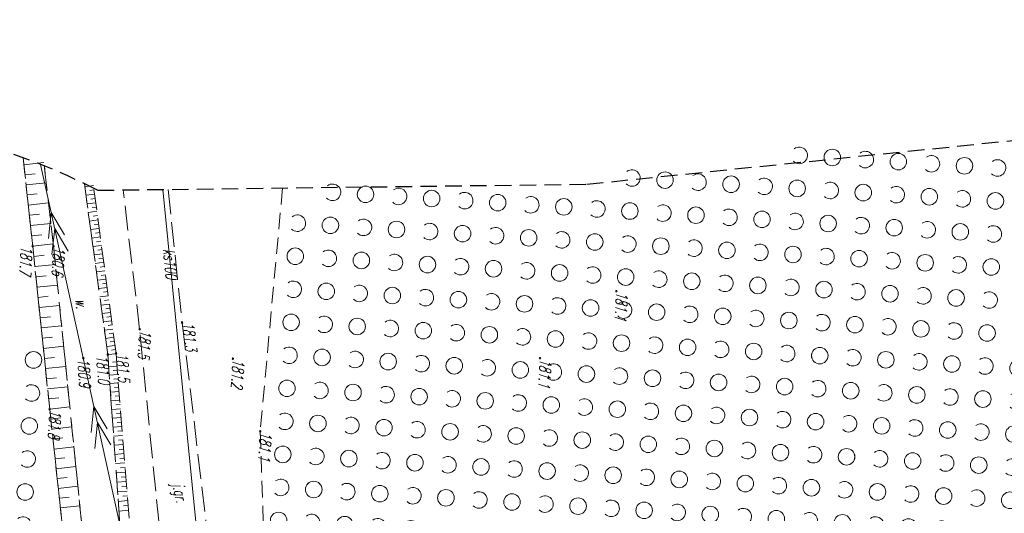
# Model space of a CAD drawing. Header units: metres. Extents: x 6615186 to 7435136, y 5685106 to 5698228.
# Tile 4 of 15: x 7414052 to 7414112, y 5685711 to 5685741. Entities that reach past the tile are written whole.
import ezdxf
from ezdxf.enums import TextEntityAlignment as Align

# ---------------------------------------------------------------- set-up
doc = ezdxf.new("R2010")
doc.units = ezdxf.units.M
for name, pattern in [('1_1', [0]), ('1_OTKJ', [2, 1.5, -0.5]), ('1_OTRK', [1.75, 1.25, -0.5]), ('1_OTRKG', [1.75, 1.25, -0.5]), ('1_OTWM', [1, 0.5, -0.5]), ('1_OTZK', [1.5, 1, -0.5]), ('2', [1.5, 1, -0.5]), ('2_SUEP_A', [0]), ('2_SUKP', [0]), ('3_SUEP_A', [0]), ('3_SUKP', [0]), ('4', [2.5, 1.5, -1])]:
    doc.linetypes.add(name, pattern=pattern)
for name, color, linetype, lineweight in [('D.O. kresk jezdnia', 254, 'Continuous', 18), ('OTK_E_T_0', 7, 'Continuous', 0), ('OTK_L_0', 7, '1_OTKJ', 18), ('OTR_L_1', 7, '1_OTRK', 18), ('OTR_T_1', 7, 'Continuous', 18), ('OTW_E_T_2', 7, 'Continuous', 0), ('OTW_L_3', 7, 'Continuous', 18), ('OTZ_L_1', 7, '1_OTZK', 18), ('SUEP_L_0', 1, '3_SUEP_A', 18)]:
    doc.layers.add(name, color=color, linetype=linetype, lineweight=lineweight)
doc.layers.add('SUKP_E_T_0', color=7, linetype='Continuous', lineweight=0, true_color=0x803300)
doc.layers.add('SUKP_L_0', color=7, linetype='3_SUKP', lineweight=18, true_color=0x803300)
doc.layers.add('ZAKRES_L_0', color=150, linetype='4')
doc.styles.add('GeodText', font='romans.shx', dxfattribs={"width": 0.7, "oblique": 14.323945})

# ---------------------------------------------------------------- blocks, each defined once
blk = doc.blocks.new('1_OTZK')
at = {"color": 0, "linetype": 'Continuous'}
for centre in [(-1, 1), (1, -1)]:
    blk.add_circle(centre, 0.5, dxfattribs=at)
for centre, start, end in [((1, 1), 318.59038, 221.40962), ((-1, -1), 318.70311, 221.29689)]:
    blk.add_arc(centre, 0.5, start, end, dxfattribs=at)
blk = doc.blocks.new('1_OTRN')
at = {"color": 0, "linetype": 'Continuous'}
blk.add_circle((0, 0), 0.045, dxfattribs=at)
blk = doc.blocks.new('300m ujazd')
at = {"layer": 'OTK_L_0', "linetype": '1_OTKJ'}
for p, q in [((7414059.44, 5685422.617), (7414058.447, 5685431.031)), ((7414061.163, 5685431.064), (7414062.01, 5685423.006)), ((7414061.607, 5685400.888), (7414059.44, 5685422.617)), ((7414062.01, 5685423.006), (7414064.877, 5685399.208))]:
    blk.add_line(p, q, dxfattribs=at)
at = {"layer": 'OTR_L_1', "linetype": '1_OTRKG'}
for p, q in [((7414052.409, 5685432.973), (7414052.985, 5685427.624)), ((7414058.015, 5685421.154), (7414056.672, 5685431.13)), ((7414052.985, 5685427.624), (7414054.009, 5685417.778)), ((7414059.944, 5685397.245), (7414058.015, 5685421.154)), ((7414054.009, 5685417.778), (7414056.237, 5685397.249))]:
    blk.add_line(p, q, dxfattribs=at)
at = {"layer": 'OTR_L_1', "linetype": '1_1'}
for p, q in [((7414052.455, 5685432.554), (7414053.665, 5685432.684)), ((7414052.52, 5685431.947), (7414053.127, 5685432.012)), ((7414052.585, 5685431.337), (7414053.804, 5685431.469)), ((7414056.649, 5685431.296), (7414056.129, 5685431.226)), ((7414056.685, 5685431.035), (7414056.425, 5685431)), ((7414052.651, 5685430.726), (7414053.262, 5685430.792)), ((7414052.717, 5685430.113), (7414053.944, 5685430.245)), ((7414056.72, 5685430.776), (7414056.2, 5685430.706)), ((7414056.789, 5685430.257), (7414056.272, 5685430.187)), ((7414056.754, 5685430.516), (7414056.495, 5685430.481)), ((7414056.859, 5685429.739), (7414056.343, 5685429.67)), ((7414056.824, 5685429.998), (7414056.566, 5685429.963)), ((7414052.783, 5685429.498), (7414053.399, 5685429.564)), ((7414056.929, 5685429.223), (7414056.413, 5685429.153)), ((7414056.894, 5685429.481), (7414056.636, 5685429.446)), ((7414052.85, 5685428.88), (7414054.085, 5685429.013)), ((7414056.998, 5685428.708), (7414056.484, 5685428.639)), ((7414056.963, 5685428.965), (7414056.706, 5685428.931)), ((7414052.917, 5685428.261), (7414053.536, 5685428.327)), ((7414057.067, 5685428.194), (7414056.554, 5685428.125)), ((7414057.033, 5685428.451), (7414056.776, 5685428.416)), ((7414057.102, 5685427.938), (7414056.846, 5685427.903)), ((7414052.983, 5685427.639), (7414054.226, 5685427.773)), ((7414057.136, 5685427.682), (7414056.625, 5685427.613)), ((7414057.171, 5685427.426), (7414056.915, 5685427.391)), ((7414053.048, 5685427.017), (7414053.67, 5685427.082)), ((7414057.205, 5685427.17), (7414056.695, 5685427.102)), ((7414057.239, 5685426.915), (7414056.985, 5685426.881)), ((7414053.113, 5685426.396), (7414054.355, 5685426.525)), ((7414057.274, 5685426.66), (7414056.765, 5685426.592)), ((7414057.342, 5685426.151), (7414056.834, 5685426.083)), ((7414057.308, 5685426.406), (7414057.054, 5685426.371)), ((7414053.177, 5685425.776), (7414053.797, 5685425.841)), ((7414057.411, 5685425.644), (7414056.904, 5685425.576)), ((7414057.377, 5685425.898), (7414057.123, 5685425.863)), ((7414053.242, 5685425.157), (7414054.48, 5685425.286)), ((7414057.479, 5685425.138), (7414056.974, 5685425.07)), ((7414057.445, 5685425.391), (7414057.192, 5685425.357)), ((7414053.306, 5685424.538), (7414053.924, 5685424.603)), ((7414057.547, 5685424.633), (7414057.043, 5685424.565)), ((7414057.513, 5685424.885), (7414057.261, 5685424.851)), ((7414057.581, 5685424.381), (7414057.329, 5685424.347)), ((7414053.37, 5685423.921), (7414054.605, 5685424.049)), ((7414057.615, 5685424.129), (7414057.112, 5685424.061)), ((7414057.649, 5685423.877), (7414057.397, 5685423.843)), ((7414053.434, 5685423.304), (7414054.051, 5685423.368)), ((7414057.682, 5685423.626), (7414057.181, 5685423.559)), ((7414057.75, 5685423.125), (7414057.25, 5685423.057)), ((7414057.716, 5685423.375), (7414057.466, 5685423.342)), ((7414053.498, 5685422.688), (7414054.73, 5685422.816)), ((7414057.817, 5685422.625), (7414057.318, 5685422.557)), ((7414057.784, 5685422.875), (7414057.534, 5685422.841)), ((7414053.562, 5685422.072), (7414054.177, 5685422.136)), ((7414057.885, 5685422.126), (7414057.387, 5685422.059)), ((7414057.851, 5685422.375), (7414057.602, 5685422.341)), ((7414053.626, 5685421.458), (7414054.855, 5685421.586)), ((7414057.952, 5685421.628), (7414057.455, 5685421.561)), ((7414057.918, 5685421.877), (7414057.669, 5685421.843)), ((7414057.985, 5685421.38), (7414057.737, 5685421.346)), ((7414053.69, 5685420.845), (7414054.304, 5685420.908)), ((7414058.017, 5685421.131), (7414057.519, 5685421.091)), ((7414053.754, 5685420.232), (7414054.979, 5685420.359)), ((7414058.078, 5685420.382), (7414057.573, 5685420.341)), ((7414058.057, 5685420.633), (7414057.806, 5685420.613)), ((7414053.817, 5685419.62), (7414054.429, 5685419.683)), ((7414058.119, 5685419.876), (7414057.609, 5685419.835)), ((7414058.098, 5685420.129), (7414057.844, 5685420.109)), ((7414058.139, 5685419.621), (7414057.883, 5685419.6)), ((7414053.881, 5685419.009), (7414055.103, 5685419.136)), ((7414058.16, 5685419.365), (7414057.645, 5685419.323)), ((7414058.18, 5685419.108), (7414057.922, 5685419.087)), ((7414053.944, 5685418.398), (7414054.555, 5685418.462)), ((7414058.201, 5685418.849), (7414057.682, 5685418.807)), ((7414058.222, 5685418.589), (7414057.961, 5685418.568)), ((7414054.008, 5685417.789), (7414055.227, 5685417.916)), ((7414058.243, 5685418.328), (7414057.719, 5685418.286)), ((7414058.286, 5685417.802), (7414057.756, 5685417.76)), ((7414058.265, 5685418.066), (7414058.001, 5685418.045)), ((7414054.074, 5685417.182), (7414054.681, 5685417.248)), ((7414058.329, 5685417.272), (7414057.794, 5685417.228)), ((7414058.307, 5685417.538), (7414058.041, 5685417.516)), ((7414054.139, 5685416.577), (7414055.349, 5685416.708)), ((7414058.372, 5685416.735), (7414057.832, 5685416.692)), ((7414058.35, 5685417.004), (7414058.081, 5685416.982)), ((7414054.205, 5685415.974), (7414054.807, 5685416.04)), ((7414058.415, 5685416.194), (7414057.87, 5685416.15)), ((7414058.394, 5685416.466), (7414058.122, 5685416.444)), ((7414054.27, 5685415.374), (7414055.471, 5685415.504)), ((7414058.46, 5685415.648), (7414057.909, 5685415.603)), ((7414058.437, 5685415.922), (7414058.164, 5685415.9)), ((7414058.482, 5685415.373), (7414058.205, 5685415.35)), ((7414054.335, 5685414.776), (7414054.933, 5685414.84)), ((7414058.504, 5685415.096), (7414057.948, 5685415.051)), ((7414058.526, 5685414.818), (7414058.247, 5685414.796)), ((7414054.399, 5685414.179), (7414055.592, 5685414.309)), ((7414058.549, 5685414.539), (7414057.988, 5685414.494)), ((7414058.572, 5685414.258), (7414058.29, 5685414.236)), ((7414054.464, 5685413.585), (7414055.058, 5685413.65)), ((7414058.594, 5685413.977), (7414058.028, 5685413.931)), ((7414058.617, 5685413.693), (7414058.333, 5685413.67)), ((7414054.528, 5685412.993), (7414055.712, 5685413.122)), ((7414058.64, 5685413.409), (7414058.068, 5685413.363)), ((7414058.663, 5685413.123), (7414058.376, 5685413.1)), ((7414054.592, 5685412.403), (7414055.182, 5685412.467)), ((7414058.686, 5685412.835), (7414058.109, 5685412.789)), ((7414058.71, 5685412.547), (7414058.42, 5685412.523)), ((7414054.656, 5685411.815), (7414055.831, 5685411.943)), ((7414058.733, 5685412.257), (7414058.15, 5685412.209)), ((7414058.757, 5685411.965), (7414058.464, 5685411.941)), ((7414058.78, 5685411.672), (7414058.192, 5685411.625))]:
    blk.add_line(p, q, dxfattribs=at)
at = {"layer": 'OTR_L_1', "linetype": '1_OTRK'}
for p, q in [((7414054.243, 5685427.63), (7414053.688, 5685432.484)), ((7414056.103, 5685431.412), (7414057.52, 5685421.085)), ((7414057.356, 5685396.887), (7414054.243, 5685427.63)), ((7414057.52, 5685421.085), (7414059.239, 5685396.869))]:
    blk.add_line(p, q, dxfattribs=at)
at = {"layer": 'OTW_L_3', "linetype": '1_OTWM'}
for p, q in [((7414053.688, 5685432.484), (7414054.243, 5685427.63)), ((7414056.103, 5685431.412), (7414057.52, 5685421.085)), ((7414057.356, 5685396.887), (7414054.243, 5685427.63)), ((7414057.52, 5685421.085), (7414059.239, 5685396.869))]:
    blk.add_line(p, q, dxfattribs=at)
at = {"layer": 'OTZ_L_1', "linetype": '1_OTZK'}
for p, q in [((7414052.409, 5685432.973), (7414052.985, 5685427.624)), ((7414068.08, 5685431.15), (7414066.726, 5685416.446)), ((7414052.985, 5685427.624), (7414054.009, 5685417.778)), ((7414054.009, 5685417.778), (7414056.237, 5685397.249)), ((7414066.726, 5685416.446), (7414067.292, 5685399.838))]:
    blk.add_line(p, q, dxfattribs=at)
at = {"layer": 'SUEP_L_0', "linetype": '2_SUEP_A'}
for p, q in [((7414054.095, 5685429.67), (7414053.454, 5685432.577)), ((7414053.93, 5685428.097), (7414054.095, 5685429.67)), ((7414056.678, 5685417.951), (7414054.095, 5685429.67)), ((7414054.095, 5685429.67), (7414054.906, 5685428.313)), ((7414054.145, 5685427.121), (7414054.31, 5685428.693)), ((7414054.31, 5685428.693), (7414055.121, 5685427.336)), ((7414056.512, 5685416.379), (7414056.678, 5685417.951)), ((7414059.261, 5685406.232), (7414056.678, 5685417.951)), ((7414056.678, 5685417.951), (7414057.489, 5685416.594)), ((7414056.728, 5685415.402), (7414056.893, 5685416.975)), ((7414056.893, 5685416.975), (7414057.704, 5685415.617))]:
    blk.add_line(p, q, dxfattribs=at)
at = {"layer": 'SUKP_L_0', "linetype": '2_SUKP'}
blk.add_line((7414060.846, 5685431.06), (7414063.432, 5685405.051), dxfattribs=at)
at = {"layer": 'ZAKRES_L_0', "color": 6, "linetype": '2', "lineweight": 30}
for p, q in [((7414086.455, 5685431.378), (7414345.415, 5685457.98)), ((7414056.905, 5685431.012), (7414086.455, 5685431.378))]:
    blk.add_line(p, q, dxfattribs=at)
blk.add_arc((7414039.305, 5685396.801), 38.472, 62.77638, 156.67312, dxfattribs=at)
at = {"layer": 'OTR_T_1', "rotation": 266.3900317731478}
for p in [(7414052.985, 5685427.624), (7414054.243, 5685427.63), (7414088.249, 5685424.914), (7414059.44, 5685422.617), (7414062.01, 5685423.006), (7414056.043, 5685420.858), (7414057.52, 5685421.085), (7414058.015, 5685421.154), (7414065.075, 5685420.833), (7414083.632, 5685420.865), (7414054.009, 5685417.778), (7414066.726, 5685416.446)]:
    blk.add_blockref('1_OTRN', p, dxfattribs=at)
at = {"layer": 'OTZ_L_1', "rotation": 266.3900317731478}
for p in [(7414100.226, 5685432.058), (7414104.218, 5685431.806), (7414108.21, 5685431.554), (7414112.202, 5685431.302), (7414090.12, 5685430.691), (7414094.112, 5685430.44), (7414098.104, 5685430.188), (7414102.096, 5685429.936), (7414072.029, 5685429.829), (7414076.022, 5685429.577), (7414080.014, 5685429.325), (7414106.088, 5685429.684), (7414110.08, 5685429.432), (7414084.006, 5685429.073), (7414087.998, 5685428.821), (7414091.99, 5685428.57), (7414095.982, 5685428.318), (7414099.974, 5685428.066), (7414069.907, 5685427.959), (7414073.9, 5685427.707), (7414103.966, 5685427.814), (7414107.958, 5685427.562), (7414077.892, 5685427.455), (7414081.884, 5685427.203), (7414085.876, 5685426.951), (7414111.95, 5685427.31), (7414089.868, 5685426.699), (7414093.86, 5685426.448), (7414071.778, 5685425.837), (7414097.852, 5685426.196), (7414101.844, 5685425.944), (7414105.836, 5685425.692), (7414075.77, 5685425.585), (7414079.762, 5685425.333), (7414109.828, 5685425.44), (7414083.754, 5685425.081), (7414087.746, 5685424.829), (7414091.738, 5685424.577), (7414069.656, 5685423.967), (7414095.73, 5685424.326), (7414099.722, 5685424.074), (7414073.648, 5685423.715), (7414077.64, 5685423.463), (7414103.714, 5685423.822), (7414107.706, 5685423.57), (7414111.698, 5685423.318), (7414081.632, 5685423.211), (7414085.624, 5685422.959), (7414089.616, 5685422.707), (7414093.608, 5685422.455), (7414097.6, 5685422.204), (7414071.526, 5685421.845), (7414075.518, 5685421.593), (7414101.592, 5685421.952), (7414105.584, 5685421.7), (7414079.51, 5685421.341), (7414083.502, 5685421.089), (7414109.576, 5685421.448), (7414087.494, 5685420.837), (7414091.486, 5685420.585), (7414095.478, 5685420.334), (7414051.97, 5685419.822), (7414069.404, 5685419.975), (7414099.47, 5685420.082), (7414103.462, 5685419.83), (7414073.396, 5685419.723), (7414077.388, 5685419.471), (7414081.38, 5685419.219), (7414107.454, 5685419.578), (7414111.446, 5685419.326), (7414085.372, 5685418.967), (7414089.364, 5685418.715), (7414093.356, 5685418.463), (7414097.348, 5685418.212), (7414101.34, 5685417.96), (7414071.274, 5685417.853), (7414075.266, 5685417.601), (7414105.332, 5685417.708), (7414109.324, 5685417.456), (7414079.258, 5685417.349), (7414083.25, 5685417.097), (7414087.242, 5685416.845), (7414091.234, 5685416.593), (7414095.226, 5685416.341), (7414051.718, 5685415.83), (7414069.152, 5685415.983), (7414073.144, 5685415.731), (7414099.218, 5685416.09), (7414103.21, 5685415.838), (7414107.202, 5685415.586), (7414077.136, 5685415.479), (7414081.128, 5685415.227), (7414085.12, 5685414.975), (7414111.195, 5685415.334), (7414089.112, 5685414.723), (7414093.104, 5685414.471), (7414071.022, 5685413.861), (7414097.096, 5685414.22), (7414101.088, 5685413.968), (7414075.014, 5685413.609), (7414079.006, 5685413.357), (7414105.08, 5685413.716), (7414109.073, 5685413.464), (7414113.065, 5685413.212), (7414082.998, 5685413.105), (7414086.99, 5685412.853), (7414090.982, 5685412.601), (7414094.974, 5685412.349), (7414098.966, 5685412.098), (7414051.466, 5685411.838), (7414068.9, 5685411.99), (7414072.892, 5685411.739), (7414076.884, 5685411.487), (7414102.959, 5685411.846), (7414106.951, 5685411.594), (7414080.876, 5685411.235), (7414084.868, 5685410.983), (7414110.943, 5685411.342), (7414088.86, 5685410.731), (7414092.852, 5685410.479), (7414096.845, 5685410.227), (7414100.837, 5685409.976)]:
    blk.add_blockref('1_OTZK', p, dxfattribs=at)
at = {"layer": 'OTK_E_T_0', "lineweight": 9, "style": 'GeodText', "oblique": 14.32394, "width": 0.65}
blk.add_text('j.gr.', height=0.7, rotation=282.20923, dxfattribs=at).set_placement((7414061.781, 5685412.721), align=Align.MIDDLE)
at = {"layer": 'OTR_T_1', "lineweight": 9, "style": 'GeodText', "oblique": 14.32394, "width": 0.65}
for s, rotation, p in [('181.7', 266.39003, (7414052.985, 5685427.624)), ('181.0', 274.05953, (7414057.52, 5685421.085))]:
    blk.add_text(s, height=0.7, rotation=rotation, dxfattribs=at).set_placement(p, align=Align.TOP_LEFT)
for s, rotation, p in [('180.6', 266.39003, (7414054.243, 5685427.63)), ('181.1', 266.39003, (7414088.249, 5685424.914)), ('181.5', 266.39003, (7414059.44, 5685422.617)), ('181.3', 276.87018, (7414062.01, 5685423.006)), ('181.5', 274.61133, (7414058.015, 5685421.154)), ('181.2', 266.39003, (7414065.075, 5685420.833)), ('181.1', 266.39003, (7414083.632, 5685420.865)), ('181.8', 266.39003, (7414054.009, 5685417.778)), ('181.1', 266.39003, (7414066.726, 5685416.446))]:
    blk.add_text(s, height=0.7, rotation=rotation, dxfattribs=at).set_placement(p)
blk.add_text('180.9', height=0.7, rotation=273.56828, dxfattribs=at).set_placement((7414056.043, 5685420.858), align=Align.MIDDLE_LEFT)
at = {"layer": 'OTW_E_T_2', "lineweight": 9, "style": 'GeodText', "oblique": 14.32394, "width": 0.65}
blk.add_text('w.', height=0.7, rotation=275.30495, dxfattribs=at).set_placement((7414055.934, 5685424.151), align=Align.MIDDLE)
at = {"layer": 'SUKP_E_T_0', "lineweight": 9, "style": 'GeodText', "oblique": 14.32394, "width": 0.65}
blk.add_text('ks100', height=0.7, rotation=275.6784, dxfattribs=at).set_placement((7414061.292, 5685426.577), align=Align.MIDDLE)

msp = doc.modelspace()

# ---------------------------------------------------------------- block references
at = {"layer": 'D.O. kresk jezdnia'}
msp.add_blockref('300m ujazd', (0, 300), dxfattribs=at)

doc.saveas('drawing.dxf')
